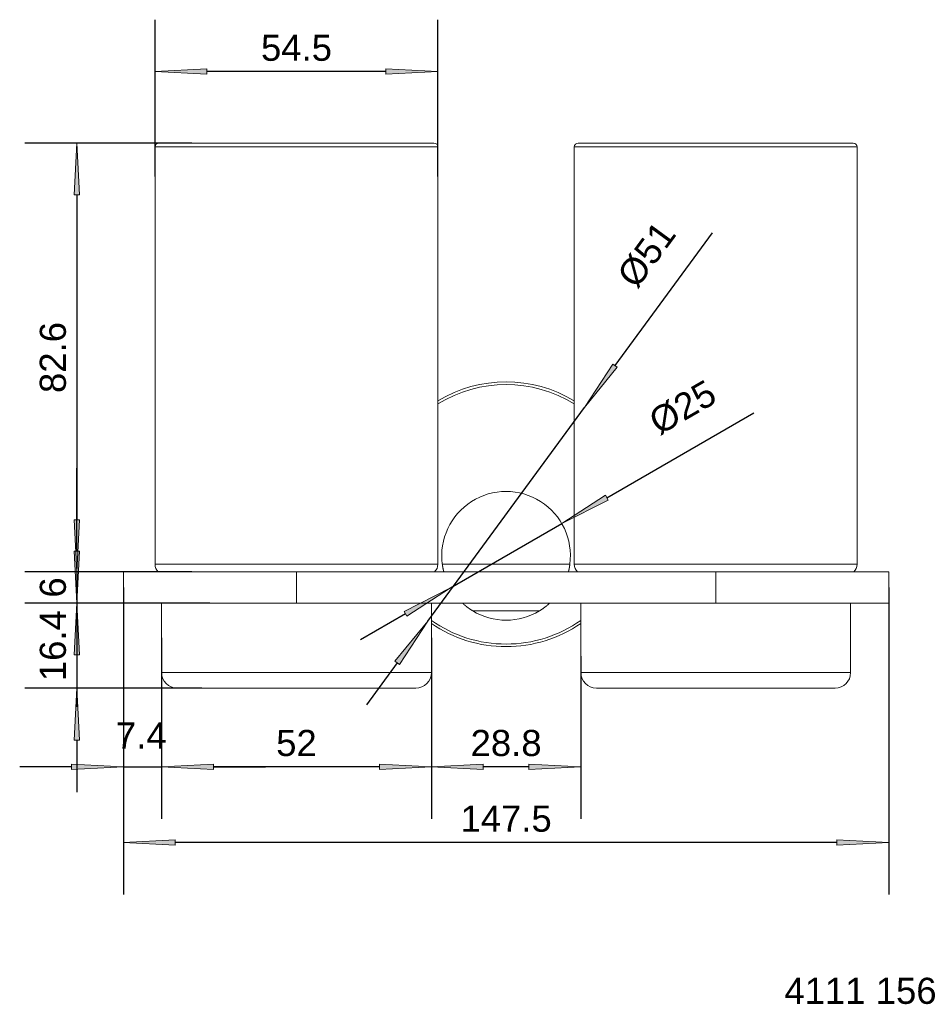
# Model space of a CAD drawing. Header units: millimetres. Extents: x 3106 to 3281, y 198 to 388.
import ezdxf

# ---------------------------------------------------------------- set-up
doc = ezdxf.new("R2010")
doc.units = ezdxf.units.MM
doc.header["$LTSCALE"] = 254
doc.header["$PDMODE"] = 1
doc.header["$PDSIZE"] = -2
doc.layers.get('0').update_dxf_attribs({"lineweight": 5})
for name, color, linetype, lineweight in [('1', 7, 'Continuous', 5), ('Bemaßung', 7, 'Continuous', 5), ('Keine', 7, 'Continuous', 5)]:
    doc.layers.add(name, color=color, linetype=linetype, lineweight=lineweight)
doc.styles.add('Arial', font='Arial')
doc.dimstyles.new('ST', dxfattribs={"dimtxt": 5.034433, "dimasz": 9.99939, "dimexe": 10, "dimexo": 0, "dimgap": 5, "dimtad": 1, "dimdec": 0, "dimdsep": 46, "dimtxsty": 'Arial', "dimblk": 'VW_FILLEDARROW', "dimblk1": 'VW_FILLEDARROW', "dimblk2": 'VW_FILLEDARROW', "dimcen": 0, "dimadec": 3, "dimazin": 0, "dimtfac": 1, "dimtdec": 0, "dimtix": 1, "dimtmove": 0, "dimatfit": 0, "dimldrblk": 'VW_FILLEDARROW-1', "dimfxl": 1, "dimfrac": 2, "dimtolj": 1, "dimarcsym": 0})

# ---------------------------------------------------------------- blocks, each defined once
blk = doc.blocks.new('VW_FILLEDARROW')
at = {"linetype": 'Continuous', "lineweight": 0}
blk.add_hatch(color=0, dxfattribs=at).paths.add_polyline_path([(-1, 0.052), (0, 0), (-1, -0.052)])
at = {"color": 0, "lineweight": 5, "flags": 128}
blk.add_lwpolyline([(-1, 0.052), (0, 0), (-1, -0.052)], close=True, dxfattribs=at)
blk = doc.blocks.new('*D1')
at = {"layer": 'Bemaßung', "color": 0, "lineweight": -2}
for p, q in [((3132.99, 268.57), (3132.99, 233.71)), ((3184.99, 268.57), (3184.99, 233.71)), ((3174.99, 243.71), (3142.99, 243.71))]:
    blk.add_line(p, q, dxfattribs=at)
at = {"layer": 'Defpoints', "color": 0}
for p in [(3132.99, 268.57), (3184.99, 268.57), (3132.99, 243.71)]:
    blk.add_point(p, dxfattribs=at)
at = {"layer": 'Bemaßung', "color": 0, "lineweight": -2, "xscale": 9.999389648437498, "yscale": 9.999389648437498, "zscale": 9.999389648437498, "rotation": 180}
blk.add_blockref('VW_FILLEDARROW', (3132.99, 243.71), dxfattribs=at)
at = {"layer": 'Bemaßung', "color": 0, "lineweight": -2, "xscale": 9.999389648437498, "yscale": 9.999389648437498, "zscale": 9.999389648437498}
blk.add_blockref('VW_FILLEDARROW', (3184.99, 243.71), dxfattribs=at)
at = {"layer": 'Bemaßung', "color": 0, "insert": (3158.99, 248.28), "char_height": 5.034, "attachment_point": 5, "style": 'Arial'}
blk.add_mtext('\\A1;52', dxfattribs=at)
blk = doc.blocks.new('VW_FILLEDARROW-1')
at = {"linetype": 'Continuous', "lineweight": 0}
blk.add_hatch(color=0, dxfattribs=at).paths.add_polyline_path([(-1, 0.052), (0, 0), (-1, -0.052)])
at = {"color": 0, "lineweight": 5, "flags": 128}
blk.add_lwpolyline([(-1, 0.052), (0, 0), (-1, -0.052)], close=True, dxfattribs=at)
blk = doc.blocks.new('*D2')
at = {"layer": 'Bemaßung', "color": 0, "lineweight": -2}
for p, q in [((3184.99, 265.02), (3184.99, 233.71)), ((3213.79, 265.02), (3213.79, 233.71)), ((3203.79, 243.71), (3194.99, 243.71))]:
    blk.add_line(p, q, dxfattribs=at)
at = {"layer": 'Defpoints', "color": 0}
for p in [(3184.99, 265.02), (3213.79, 265.02), (3184.99, 243.71)]:
    blk.add_point(p, dxfattribs=at)
at = {"layer": 'Bemaßung', "color": 0, "lineweight": -2, "xscale": 9.999389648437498, "yscale": 9.999389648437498, "zscale": 9.999389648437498, "rotation": 180}
blk.add_blockref('VW_FILLEDARROW', (3184.99, 243.71), dxfattribs=at)
at = {"layer": 'Bemaßung', "color": 0, "lineweight": -2, "xscale": 9.999389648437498, "yscale": 9.999389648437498, "zscale": 9.999389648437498}
blk.add_blockref('VW_FILLEDARROW', (3213.79, 243.71), dxfattribs=at)
at = {"layer": 'Bemaßung', "color": 0, "insert": (3199.39, 248.28), "char_height": 5.034, "attachment_point": 5, "style": 'Arial'}
blk.add_mtext('\\A1;28.8', dxfattribs=at)
blk = doc.blocks.new('*D3')
at = {"layer": 'Bemaßung', "color": 0, "lineweight": -2}
for p, q in [((3125.64, 278.27), (3125.64, 233.71)), ((3132.99, 268.57), (3132.99, 233.71)), ((3115.64, 243.71), (3105.65, 243.71)), ((3125.64, 243.71), (3132.99, 243.71)), ((3142.99, 243.71), (3152.99, 243.71))]:
    blk.add_line(p, q, dxfattribs=at)
at = {"layer": 'Defpoints', "color": 0}
for p in [(3125.64, 278.27), (3132.99, 268.57), (3132.99, 243.71)]:
    blk.add_point(p, dxfattribs=at)
at = {"layer": 'Bemaßung', "color": 0, "lineweight": -2, "xscale": 9.999389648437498, "yscale": 9.999389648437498, "zscale": 9.999389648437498}
blk.add_blockref('VW_FILLEDARROW', (3125.64, 243.71), dxfattribs=at)
at = {"layer": 'Bemaßung', "color": 0, "lineweight": -2, "xscale": 9.999389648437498, "yscale": 9.999389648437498, "zscale": 9.999389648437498, "rotation": 180}
blk.add_blockref('VW_FILLEDARROW', (3132.99, 243.71), dxfattribs=at)
at = {"layer": 'Bemaßung', "color": 0, "insert": (3129.08, 249.76), "char_height": 5.034, "attachment_point": 5, "style": 'Arial'}
blk.add_mtext('\\A1;7.4', dxfattribs=at)
blk = doc.blocks.new('*D4')
at = {"layer": 'Bemaßung', "color": 0, "lineweight": -2}
for p, q in [((3125.64, 278.27), (3125.64, 219.14)), ((3273.14, 278.27), (3273.14, 219.14)), ((3263.14, 229.14), (3135.64, 229.14))]:
    blk.add_line(p, q, dxfattribs=at)
at = {"layer": 'Defpoints', "color": 0}
for p in [(3125.64, 278.27), (3273.14, 278.27), (3125.64, 229.14)]:
    blk.add_point(p, dxfattribs=at)
at = {"layer": 'Bemaßung', "color": 0, "lineweight": -2, "xscale": 9.999389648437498, "yscale": 9.999389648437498, "zscale": 9.999389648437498, "rotation": 180}
blk.add_blockref('VW_FILLEDARROW', (3125.64, 229.14), dxfattribs=at)
at = {"layer": 'Bemaßung', "color": 0, "lineweight": -2, "xscale": 9.999389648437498, "yscale": 9.999389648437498, "zscale": 9.999389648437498}
blk.add_blockref('VW_FILLEDARROW', (3273.14, 229.14), dxfattribs=at)
at = {"layer": 'Bemaßung', "color": 0, "insert": (3199.39, 233.71), "char_height": 5.034, "attachment_point": 5, "style": 'Arial'}
blk.add_mtext('\\A1;147.5', dxfattribs=at)
blk = doc.blocks.new('*D5')
at = {"layer": 'Bemaßung', "color": 0, "lineweight": -2}
for p, q in [((3116.64, 285.27), (3116.64, 295.27)), ((3142.32, 275.27), (3106.64, 275.27)), ((3116.64, 275.27), (3116.64, 258.87)), ((3140.74, 258.87), (3106.64, 258.87)), ((3116.64, 248.87), (3116.64, 238.87))]:
    blk.add_line(p, q, dxfattribs=at)
at = {"layer": 'Defpoints', "color": 0}
for p in [(3142.32, 275.27), (3116.64, 258.87), (3140.74, 258.87)]:
    blk.add_point(p, dxfattribs=at)
at = {"layer": 'Bemaßung', "color": 0, "lineweight": -2, "xscale": 9.999389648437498, "yscale": 9.999389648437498, "zscale": 9.999389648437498}
for p, rotation in [((3116.64, 275.27), 270), ((3116.64, 258.87), 90)]:
    blk.add_blockref('VW_FILLEDARROW', p, dxfattribs=dict(at, rotation=rotation))
at = {"layer": 'Bemaßung', "color": 0, "insert": (3112.07, 267.07), "char_height": 5.034, "attachment_point": 5, "rotation": 90, "style": 'Arial'}
blk.add_mtext('\\A1;16.4', dxfattribs=at)
blk = doc.blocks.new('*D6')
at = {"layer": 'Bemaßung', "color": 0, "lineweight": -2}
for p, q in [((3116.64, 291.27), (3116.64, 301.27)), ((3130.06, 281.27), (3106.64, 281.27)), ((3116.64, 281.27), (3116.64, 275.27)), ((3130.06, 275.27), (3106.64, 275.27)), ((3116.64, 265.27), (3116.64, 255.27))]:
    blk.add_line(p, q, dxfattribs=at)
at = {"layer": 'Defpoints', "color": 0}
for p in [(3130.06, 281.27), (3116.64, 275.27), (3130.06, 275.27)]:
    blk.add_point(p, dxfattribs=at)
at = {"layer": 'Bemaßung', "color": 0, "lineweight": -2, "xscale": 9.999389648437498, "yscale": 9.999389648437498, "zscale": 9.999389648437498}
for p, rotation in [((3116.64, 281.27), 270), ((3116.64, 275.27), 90)]:
    blk.add_blockref('VW_FILLEDARROW', p, dxfattribs=dict(at, rotation=rotation))
at = {"layer": 'Bemaßung', "color": 0, "insert": (3112.07, 278.27), "char_height": 5.034, "attachment_point": 5, "rotation": 90, "style": 'Arial'}
blk.add_mtext('\\A1;6', dxfattribs=at)
blk = doc.blocks.new('*D7')
at = {"layer": 'Bemaßung', "color": 0, "lineweight": -2}
for p, q in [((3138.83, 363.87), (3106.64, 363.87)), ((3116.64, 353.87), (3116.64, 291.27)), ((3138.83, 281.27), (3106.64, 281.27))]:
    blk.add_line(p, q, dxfattribs=at)
at = {"layer": 'Defpoints', "color": 0}
for p in [(3138.83, 363.87), (3116.64, 281.27), (3138.83, 281.27)]:
    blk.add_point(p, dxfattribs=at)
at = {"layer": 'Bemaßung', "color": 0, "lineweight": -2, "xscale": 9.999389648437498, "yscale": 9.999389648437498, "zscale": 9.999389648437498}
for p, rotation in [((3116.64, 363.87), 90), ((3116.64, 281.27), 270)]:
    blk.add_blockref('VW_FILLEDARROW', p, dxfattribs=dict(at, rotation=rotation))
at = {"layer": 'Bemaßung', "color": 0, "insert": (3112.07, 322.57), "char_height": 5.034, "attachment_point": 5, "rotation": 90, "style": 'Arial'}
blk.add_mtext('\\A1;82.6', dxfattribs=at)
blk = doc.blocks.new('*D8')
at = {"layer": 'Bemaßung', "color": 0, "lineweight": -2}
for p, q in [((3131.74, 357.46), (3131.74, 387.64)), ((3186.24, 357.46), (3186.24, 387.64)), ((3176.24, 377.64), (3141.74, 377.64))]:
    blk.add_line(p, q, dxfattribs=at)
at = {"layer": 'Defpoints', "color": 0}
for p in [(3131.74, 377.64), (3131.74, 357.46), (3186.24, 357.46)]:
    blk.add_point(p, dxfattribs=at)
at = {"layer": 'Bemaßung', "color": 0, "lineweight": -2, "xscale": 9.999389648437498, "yscale": 9.999389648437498, "zscale": 9.999389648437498, "rotation": 180}
blk.add_blockref('VW_FILLEDARROW', (3131.74, 377.64), dxfattribs=at)
at = {"layer": 'Bemaßung', "color": 0, "lineweight": -2, "xscale": 9.999389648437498, "yscale": 9.999389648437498, "zscale": 9.999389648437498}
blk.add_blockref('VW_FILLEDARROW', (3186.24, 377.64), dxfattribs=at)
at = {"layer": 'Bemaßung', "color": 0, "insert": (3158.99, 382.2), "char_height": 5.034, "attachment_point": 5, "style": 'Arial'}
blk.add_mtext('\\A1;54.5', dxfattribs=at)
blk = doc.blocks.new('*D9')
at = {"layer": 'Bemaßung', "color": 0, "lineweight": -2}
for p, q in [((3220.39, 321), (3239.14, 346.57)), ((3184.31, 271.81), (3214.47, 312.94)), ((3178.4, 263.75), (3172.49, 255.68))]:
    blk.add_line(p, q, dxfattribs=at)
at = {"layer": 'Defpoints', "color": 0}
for p in [(3214.47, 312.94), (3184.31, 271.81)]:
    blk.add_point(p, dxfattribs=at)
at = {"layer": 'Bemaßung', "color": 0, "lineweight": -2, "xscale": 9.999389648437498, "yscale": 9.999389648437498, "zscale": 9.999389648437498}
for p, rotation in [((3214.47, 312.94), 233.745890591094), ((3184.31, 271.81), 53.74589059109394)]:
    blk.add_blockref('VW_FILLEDARROW-1', p, dxfattribs=dict(at, rotation=rotation))
at = {"layer": 'Bemaßung', "color": 0, "insert": (3226.5, 342.38), "char_height": 5.034, "attachment_point": 5, "rotation": 53.7459, "style": 'Arial'}
blk.add_mtext('\\A1;%%c51', dxfattribs=at)
blk = doc.blocks.new('*D10')
at = {"layer": 'Bemaßung', "color": 0, "lineweight": -2}
for p, q in [((3218.79, 295.57), (3247.13, 311.93)), ((3188.66, 278.17), (3210.13, 290.57)), ((3180, 273.17), (3171.34, 268.17))]:
    blk.add_line(p, q, dxfattribs=at)
at = {"layer": 'Defpoints', "color": 0}
for p in [(3210.13, 290.57), (3188.66, 278.17)]:
    blk.add_point(p, dxfattribs=at)
at = {"layer": 'Bemaßung', "color": 0, "lineweight": -2, "xscale": 9.999389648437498, "yscale": 9.999389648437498, "zscale": 9.999389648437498}
for p, rotation in [((3210.13, 290.57), 209.9999999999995), ((3188.66, 278.17), 29.99999999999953)]:
    blk.add_blockref('VW_FILLEDARROW-1', p, dxfattribs=dict(at, rotation=rotation))
at = {"layer": 'Bemaßung', "color": 0, "insert": (3233.43, 312.93), "char_height": 5.034, "attachment_point": 5, "rotation": 30, "style": 'Arial'}
blk.add_mtext('\\A1;%%c25', dxfattribs=at)

msp = doc.modelspace()

# ---------------------------------------------------------------- linework, layer by layer
at = {"layer": '1', "color": 7}
for p, q in [((3131.74, 363.12), (3158.99, 363.12)), ((3131.74, 363.12), (3131.74, 282.73)), ((3185.49, 363.87), (3132.49, 363.87)), ((3158.99, 363.12), (3186.24, 363.12)), ((3186.24, 282.73), (3186.24, 363.12)), ((3212.54, 363.12), (3239.79, 363.12)), ((3212.54, 363.12), (3212.54, 282.73)), ((3266.29, 363.87), (3213.29, 363.87)), ((3239.79, 363.12), (3267.04, 363.12)), ((3267.04, 282.73), (3267.04, 363.12)), ((3131.74, 282.73), (3186.24, 282.73)), ((3187.1, 282.77), (3211.69, 282.77)), ((3212.54, 282.73), (3267.04, 282.73)), ((3125.64, 281.27), (3125.64, 275.27)), ((3158.99, 281.27), (3125.64, 281.27)), ((3158.99, 281.27), (3158.99, 275.27)), ((3158.99, 281.27), (3239.79, 281.27)), ((3239.79, 281.27), (3239.79, 275.27)), ((3239.79, 281.27), (3273.14, 281.27)), ((3273.14, 275.27), (3273.14, 281.27)), ((3158.99, 275.27), (3125.64, 275.27)), ((3132.99, 275.27), (3132.99, 261.87)), ((3158.99, 275.27), (3239.79, 275.27)), ((3184.99, 261.87), (3184.99, 275.27)), ((3213.79, 275.27), (3213.79, 261.87)), ((3239.79, 275.27), (3273.14, 275.27)), ((3265.79, 261.87), (3265.79, 275.27)), ((3205.83, 273.77), (3192.96, 273.77)), ((3158.99, 261.87), (3132.99, 261.87)), ((3184.99, 261.87), (3158.99, 261.87)), ((3239.79, 261.87), (3213.79, 261.87)), ((3265.79, 261.87), (3239.79, 261.87)), ((3135.99, 258.87), (3158.99, 258.87)), ((3158.99, 258.87), (3181.99, 258.87)), ((3216.79, 258.87), (3239.79, 258.87)), ((3239.79, 258.87), (3262.79, 258.87))]:
    msp.add_line(p, q, dxfattribs=at)
for centre, radius, start, end in [((3132.49, 363.12), 0.75, 90, 180), ((3185.49, 363.12), 0.75, 0, 90), ((3213.29, 363.12), 0.75, 90, 180), ((3266.29, 363.12), 0.75, 0, 90), ((3199.39, 292.37), 25.5, 58.9556, 121.0444), ((3199.39, 292.37), 25, 58.2694, 121.7306), ((3199.39, 284.37), 12.4, 352.5863, 187.4137), ((3133.74, 282.73), 2, 180, 226.5675), ((3184.24, 282.73), 2, 313.4325, 0), ((3214.54, 282.73), 2, 180, 226.5675), ((3265.04, 282.73), 2, 313.4325, 0), ((3199.39, 284.37), 12.4, 238.7419, 301.2581), ((3199.39, 292.37), 25, 234.8269, 270), ((3199.39, 292.37), 25.5, 235.62, 270), ((3199.39, 292.37), 25, 270, 305.1731), ((3199.39, 292.37), 25.5, 270, 304.38), ((3135.99, 261.87), 3, 180, 270), ((3181.99, 261.87), 3, 270, 0), ((3216.79, 261.87), 3, 180, 270), ((3262.79, 261.87), 3, 270, 0)]:
    msp.add_arc(centre, radius, start, end, dxfattribs=at)
for points, knots in [([(3187.39, 281.27), (3187.39, 281.28), (3187.38, 281.31), (3187.38, 281.32), (3187.37, 281.35), (3187.36, 281.38), (3187.35, 281.42), (3187.33, 281.49), (3187.32, 281.55), (3187.31, 281.59), (3187.3, 281.64), (3187.29, 281.69), (3187.27, 281.77), (3187.25, 281.88), (3187.22, 282), (3187.2, 282.13), (3187.18, 282.23), (3187.16, 282.34), (3187.14, 282.44), (3187.13, 282.55), (3187.11, 282.7), (3187.1, 282.77)], [0, 0, 0, 0.047619, 0.095238, 0.142857, 0.190476, 0.238095, 0.285714, 0.333333, 0.380952, 0.428571, 0.47619, 0.52381, 0.571429, 0.619048, 0.666667, 0.714286, 0.761905, 0.857143, 0.904762, 0.952381, 1, 1, 1]), ([(3211.69, 282.77), (3211.68, 282.7), (3211.66, 282.55), (3211.64, 282.45), (3211.63, 282.34), (3211.61, 282.24), (3211.59, 282.13), (3211.57, 282), (3211.54, 281.88), (3211.52, 281.77), (3211.49, 281.66), (3211.47, 281.57), (3211.46, 281.51), (3211.44, 281.45), (3211.43, 281.4), (3211.42, 281.33), (3211.4, 281.29), (3211.4, 281.27)], [0, 0, 0, 0.055556, 0.111111, 0.166667, 0.277778, 0.333333, 0.388889, 0.444444, 0.5, 0.555556, 0.611111, 0.666667, 0.722222, 0.833333, 0.888889, 0.944444, 1, 1, 1]), ([(3192.96, 273.77), (3192.79, 273.88), (3192.45, 274.1), (3192.21, 274.26), (3192.05, 274.38), (3191.9, 274.49), (3191.75, 274.61), (3191.64, 274.69), (3191.54, 274.78), (3191.44, 274.86), (3191.35, 274.94), (3191.23, 275.04), (3191.16, 275.1), (3191.09, 275.16), (3191.04, 275.21), (3191.01, 275.23), (3190.99, 275.25), (3190.98, 275.27), (3190.97, 275.28), (3190.97, 275.27)], [0, 0, 0, 0.05, 0.1, 0.15, 0.2, 0.25, 0.3, 0.35, 0.45, 0.5, 0.55, 0.6, 0.65, 0.75, 0.8, 0.85, 0.9, 0.95, 1, 1, 1]), ([(3207.82, 275.27), (3207.82, 275.27), (3207.81, 275.27), (3207.8, 275.25), (3207.77, 275.23), (3207.75, 275.21), (3207.7, 275.16), (3207.63, 275.1), (3207.55, 275.04), (3207.44, 274.94), (3207.35, 274.86), (3207.25, 274.78), (3207.15, 274.69), (3207.04, 274.61), (3206.89, 274.5), (3206.74, 274.38), (3206.58, 274.27), (3206.33, 274.1), (3206, 273.88), (3205.83, 273.77)], [0, 0, 0, 0.05, 0.1, 0.15, 0.2, 0.25, 0.35, 0.4, 0.45, 0.5, 0.55, 0.65, 0.7, 0.75, 0.8, 0.85, 0.9, 0.95, 1, 1, 1])]:
    msp.add_open_spline(points, degree=2, knots=knots, dxfattribs=at)

# ---------------------------------------------------------------- texts
at = {"layer": 'Keine', "insert": (3253.03, 203.1), "char_height": 5.034, "width": 30.1115, "attachment_point": 1, "line_spacing_factor": 0.970891, "style": 'Arial'}
msp.add_mtext('4111 156', dxfattribs=at)

# ---------------------------------------------------------------- dimensions: what is measured, and where the dimension line sits
at = {"layer": 'Bemaßung'}
for base, p1, p2, picture, middle in [((3131.74, 377.64), (3186.24, 357.46), (3131.74, 357.46), '*D8', (3158.99, 382.2)), ((3125.64, 229.14), (3273.14, 278.27), (3125.64, 278.27), '*D4', (3199.39, 233.71)), ((3132.99, 243.71), (3184.99, 268.57), (3132.99, 268.57), '*D1', (3158.99, 248.28)), ((3184.99, 243.71), (3213.79, 265.02), (3184.99, 265.02), '*D2', (3199.39, 248.28))]:
    dim = msp.add_linear_dim(base=base, p1=p1, p2=p2, dimstyle='ST', override={"dimgap": 2, "dimdec": 1, "dimpost": '<>', "dimtxsty": 'Arial', "dimtmove": 2}, dxfattribs=at)
    dim.commit()
    dim.dimension.update_dxf_attribs({"geometry": picture, "text_midpoint": middle})
for base, p1, p2, picture, middle in [((3116.64, 281.27), (3138.83, 363.87), (3138.83, 281.27), '*D7', (3112.07, 322.57)), ((3116.64, 275.27), (3130.06, 281.27), (3130.06, 275.27), '*D6', (3112.07, 278.27)), ((3116.64, 258.87), (3142.32, 275.27), (3140.74, 258.87), '*D5', (3112.07, 267.07))]:
    dim = msp.add_linear_dim(base=base, p1=p1, p2=p2, angle=270, dimstyle='ST', override={"dimgap": 2, "dimdec": 1, "dimpost": '<>', "dimtxsty": 'Arial', "dimtmove": 2}, dxfattribs=at)
    dim.commit()
    dim.dimension.update_dxf_attribs({"geometry": picture, "text_midpoint": middle})
for p1, p2, picture, middle in [((3184.31, 271.81), (3214.47, 312.94), '*D9', (3232.72, 337.82)), ((3188.66, 278.17), (3210.13, 290.57), '*D10', (3237.29, 306.25))]:
    dim = msp.add_diameter_dim_2p(p1=p1, p2=p2, dimstyle='ST', override={"dimgap": 5, "dimpost": '', "dimtxsty": 'Arial', "dimblk": 'VW_FILLEDARROW-1', "dimse1": 1, "dimse2": 1, "dimtix": 0, "dimatfit": 0}, dxfattribs=at)
    dim.commit()
    dim.dimension.update_dxf_attribs({"geometry": picture, "text_midpoint": middle, "dimtype": 163})
dim = msp.add_linear_dim(base=(3132.99386113, 243.70727803), p1=(3125.64386113, 278.27372368), p2=(3132.99386113, 268.57274539), dimstyle='ST', override={"dimgap": 2, "dimdec": 1, "dimpost": '<>', "dimtxsty": 'Arial', "dimtmove": 2}, dxfattribs=at)
dim.commit()
dim.dimension.update_dxf_attribs({"geometry": '*D3', "text_midpoint": (3129.08010693, 249.76422247), "dimtype": 160})

doc.saveas('drawing.dxf')
